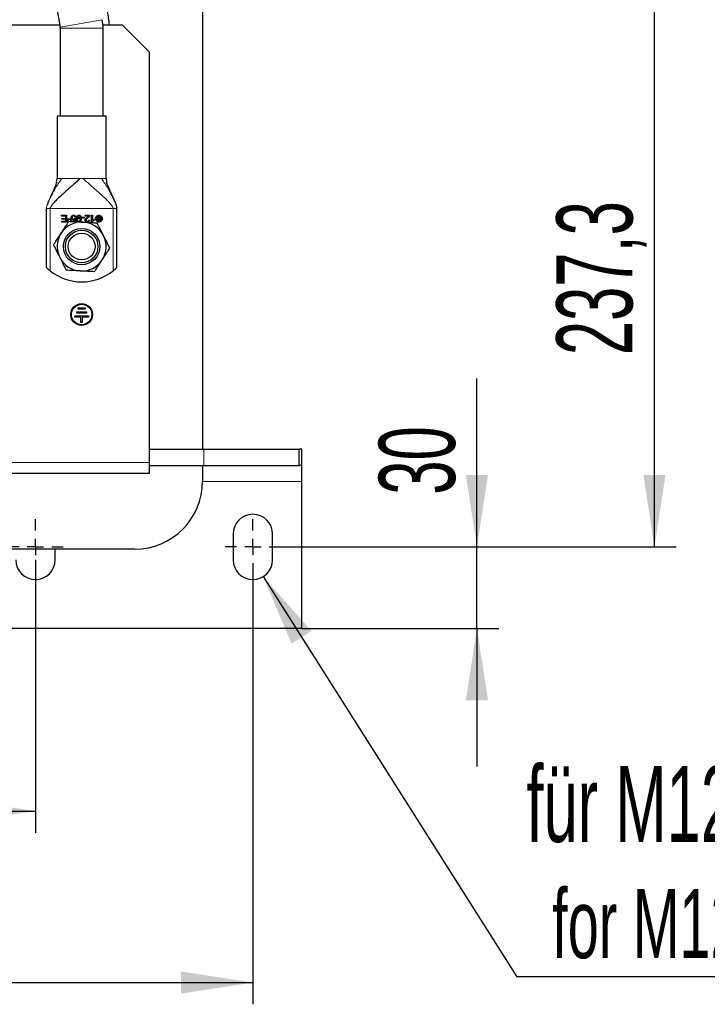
# Model space of a CAD drawing. Header units: millimetres. Extents: x 5 to 418, y 2 to 292.
# Tile 5 of 39: x 125 to 157, y 64 to 110. Entities that reach past the tile are written whole.
import ezdxf

# ---------------------------------------------------------------- set-up
doc = ezdxf.new("R2010")
doc.units = ezdxf.units.MM
doc.layers.add('SLD-0', color=7, linetype='Continuous')
doc.styles.add('SLDTEXTSTYLE0', font='TXT', dxfattribs={"width": 0.605})
doc.dimstyles.new('SLDDIMSTYLE0', dxfattribs={"dimtxt": 3.5, "dimasz": 3.302, "dimexe": 0, "dimexo": 0.0625, "dimgap": 0.875, "dimtad": 1, "dimlfac": 8, "dimrnd": 1e-09, "dimzin": 12, "dimdsep": 46, "dimtxsty": 'SLDTEXTSTYLE0', "dimsah": 1, "dimcen": 0.09, "dimadec": 0, "dimazin": 3, "dimtfac": 1, "dimtofl": 0, "dimtmove": 0, "dimatfit": 3, "dimfxl": 1, "dimfrac": 2, "dimtolj": 1, "dimtzin": 12, "dimarcsym": 0})
doc.dimstyles.new('SLDDIMSTYLE2', dxfattribs={"dimtxt": 0.18, "dimasz": 3.302, "dimexe": 0, "dimexo": 0.0625, "dimgap": 0, "dimtad": 0, "dimtih": 1, "dimtoh": 1, "dimdec": 0, "dimrnd": 1e-09, "dimzin": 0, "dimdsep": 46, "dimtxsty": 'Standard', "dimsah": 1, "dimcen": 0.09, "dimadec": 0, "dimazin": 0, "dimtfac": 3.302, "dimtdec": 0, "dimtofl": 0, "dimtmove": 0, "dimatfit": 3, "dimfxl": 1, "dimfrac": 2, "dimtolj": 1, "dimtzin": 0, "dimarcsym": 0})
doc.dimstyles.new('SLDDIMSTYLE3', dxfattribs={"dimtxt": 3.5, "dimasz": 3.302, "dimexe": 0, "dimexo": 0.0625, "dimgap": 0.875, "dimtad": 1, "dimlfac": 8, "dimrnd": 1e-09, "dimzin": 12, "dimdsep": 46, "dimtxsty": 'SLDTEXTSTYLE0', "dimsah": 1, "dimcen": 0.09, "dimadec": 0, "dimazin": 3, "dimtfac": 1, "dimtmove": 0, "dimatfit": 0, "dimfxl": 1, "dimfrac": 2, "dimtolj": 1, "dimtzin": 12, "dimarcsym": 0})

# ---------------------------------------------------------------- blocks, each defined once
blk = doc.blocks.new('_D_4')
at = {"layer": 'SLD-0', "color": 7}
for p, q in [((81.285, 84.681), (81.285, 72.125)), ((125.785, 84.681), (125.785, 72.125)), ((81.285, 73.125), (125.785, 73.125))]:
    blk.add_line(p, q, dxfattribs=at)
for points in [[(81.285, 73.125), (84.587, 72.617), (84.587, 73.633)], [(125.785, 73.125), (122.483, 73.633), (122.483, 72.617)]]:
    blk.add_solid(points, dxfattribs=at)
at = {"layer": 'SLD-0', "color": 7, "insert": (99.524, 77.637), "char_height": 3.5, "attachment_point": 1, "style": 'SLDTEXTSTYLE0'}
blk.add_mtext('356', dxfattribs=at)
blk = doc.blocks.new('_D_5')
at = {"layer": 'SLD-0', "color": 7}
for p, q in [((71.285, 84.681), (71.285, 64.24)), ((135.785, 83.994), (135.785, 64.24)), ((71.285, 65.24), (135.785, 65.24))]:
    blk.add_line(p, q, dxfattribs=at)
for points in [[(71.285, 65.24), (74.587, 64.732), (74.587, 65.748)], [(135.785, 65.24), (132.483, 65.748), (132.483, 64.732)]]:
    blk.add_solid(points, dxfattribs=at)
at = {"layer": 'SLD-0', "color": 7, "insert": (99.524, 69.751), "char_height": 3.5, "attachment_point": 1, "style": 'SLDTEXTSTYLE0'}
blk.add_mtext('516', dxfattribs=at)
blk = doc.blocks.new('_D_6')
at = {"layer": 'SLD-0', "color": 7}
for p, q in [((146.09, 85.275), (146.09, 93.024)), ((137.066, 85.275), (147.09, 85.275)), ((146.09, 81.525), (146.09, 85.275)), ((138.035, 81.525), (147.09, 81.525)), ((146.09, 81.525), (146.09, 75.175))]:
    blk.add_line(p, q, dxfattribs=at)
for points in [[(146.09, 85.275), (146.598, 88.577), (145.582, 88.577)], [(146.09, 81.525), (145.582, 78.223), (146.598, 78.223)]]:
    blk.add_solid(points, dxfattribs=at)
at = {"layer": 'SLD-0', "color": 7, "insert": (141.578, 87.677), "char_height": 3.5, "attachment_point": 1, "rotation": 90, "style": 'SLDTEXTSTYLE0'}
blk.add_mtext('30', dxfattribs=at)
blk = doc.blocks.new('_D_7')
at = {"layer": 'SLD-0', "color": 7}
for p, q in [((137.066, 114.938), (155.255, 114.938)), ((154.255, 85.275), (154.255, 114.938)), ((137.066, 85.275), (155.255, 85.275))]:
    blk.add_line(p, q, dxfattribs=at)
for points in [[(154.255, 114.938), (153.747, 111.636), (154.763, 111.636)], [(154.255, 85.275), (154.763, 88.577), (153.747, 88.577)]]:
    blk.add_solid(points, dxfattribs=at)
at = {"layer": 'SLD-0', "color": 7, "insert": (149.743, 94.091), "char_height": 3.5, "attachment_point": 1, "rotation": 90, "style": 'SLDTEXTSTYLE0'}
blk.add_mtext('237,3', dxfattribs=at)
blk = doc.blocks.new('SW_NOTE_0_2')
at = {"layer": 'SLD-0', "color": 0}
blk.add_line((16.995, 0), (0, 0), dxfattribs=at)
at = {"layer": 'SLD-0', "color": 0, "attachment_point": 1, "style": 'SLDTEXTSTYLE0'}
for s, insert, char_height in [('für M12', (0.434, 9.703), 3.5), ('for M12', (1.625, 4.038), 3.175)]:
    blk.add_mtext(s, dxfattribs=dict(at, insert=insert, char_height=char_height))
blk = doc.blocks.new('SW_CENTERMARKSYMBOL_4')
at = {"layer": 'SLD-0', "color": 0}
for p, q in [((0, 0.75), (0, 1.28125)), ((-0.75, 0), (-1.28125, 0)), ((0, 0), (-0.375, 0)), ((0, 0), (0, 0.375)), ((0, 0), (0, -0.375)), ((0, 0), (0.375, 0)), ((0.75, 0), (1.28125, 0)), ((0, -0.75), (0, -1.28125))]:
    blk.add_line(p, q, dxfattribs=at)
blk = doc.blocks.new('SW_CENTERMARKSYMBOL_6')
at = {"layer": 'SLD-0', "color": 0}
for p, q in [((0, 0.75), (0, 1.28125)), ((-0.75, 0), (-1.28125, 0)), ((0, 0), (-0.375, 0)), ((0, 0), (0, 0.375)), ((0, 0), (0, -0.375)), ((0, 0), (0.375, 0)), ((0.75, 0), (1.28125, 0)), ((0, -0.75), (0, -1.28125))]:
    blk.add_line(p, q, dxfattribs=at)

msp = doc.modelspace()

# ---------------------------------------------------------------- linework, layer by layer
at = {"color": 7, "linetype": 'Continuous', "lineweight": 25}
for p, q in [((125.0852, 119.4557), (126.9212, 109.1737)), ((133.4722, 110.4377), (133.4722, 89.7752)), ((126.9031, 109.2752), (124.1722, 109.2752)), ((126.9254, 109.127), (126.9254, 105.0877)), ((129.7847, 109.2752), (128.8892, 109.2752)), ((128.8941, 105.0877), (128.8941, 109.127)), ((129.1597, 109.4815), (129.1597, 109.2752)), ((131.0347, 108.0252), (129.7847, 109.2752)), ((131.0347, 89.1502), (131.0347, 108.0252)), ((126.7847, 105.0877), (126.7847, 102.2127)), ((129.0347, 105.0877), (126.7847, 105.0877)), ((129.0347, 102.2127), (129.0347, 105.0877)), ((126.7602, 102.0526), (126.7847, 102.2127)), ((129.0347, 102.2127), (129.0583, 102.0527)), ((126.2847, 100.8377), (126.2847, 98.1299)), ((126.9847, 100.5257), (127.2181, 100.5257)), ((126.9847, 100.4888), (126.9847, 100.5257)), ((127.2181, 100.5257), (127.2181, 100.2132)), ((128.0679, 100.5257), (128.2744, 100.5257)), ((128.0679, 100.4888), (128.0679, 100.5257)), ((128.3678, 100.5257), (128.4061, 100.5257)), ((128.3678, 100.212), (128.3678, 100.5257)), ((128.4061, 100.5257), (128.4061, 100.2814)), ((129.5347, 98.1299), (129.5347, 100.8377)), ((127.1767, 100.4888), (126.9847, 100.4888)), ((126.9919, 100.2502), (127.1767, 100.2502)), ((126.9919, 100.2132), (126.9919, 100.2502)), ((127.2181, 100.2132), (126.9919, 100.2132)), ((127.0035, 100.3826), (127.1767, 100.3826)), ((127.0035, 100.3457), (127.0035, 100.3826)), ((127.1767, 100.3457), (127.0035, 100.3457)), ((127.1767, 100.3826), (127.1767, 100.4888)), ((127.1767, 100.2502), (127.1767, 100.3457)), ((127.2601, 100.2069), (127.2601, 100.3609)), ((127.2601, 100.3609), (127.4141, 100.3609)), ((127.2971, 100.2069), (127.2601, 100.2069)), ((127.2823, 100.2291), (127.2823, 100.3389)), ((127.2823, 100.3389), (127.3921, 100.3389)), ((127.3116, 100.2291), (127.2823, 100.2291)), ((127.3921, 100.3389), (127.3921, 100.2291)), ((127.4141, 100.3609), (127.4141, 100.2418)), ((127.4462, 100.254), (127.5708, 100.254)), ((127.5708, 100.254), (127.5877, 100.3378)), ((127.5958, 100.3826), (127.6318, 100.3778)), ((127.6387, 100.4438), (127.5984, 100.4405)), ((127.6318, 100.3778), (127.6015, 100.2173)), ((127.8757, 100.4533), (127.8387, 100.45)), ((127.9131, 100.4319), (128.0312, 100.4319)), ((127.9131, 100.3933), (127.9131, 100.4319)), ((128.0312, 100.3933), (127.9131, 100.3933)), ((128.0312, 100.4319), (128.0312, 100.3933)), ((128.221, 100.4888), (128.0679, 100.4888)), ((128.2277, 100.3064), (128.2672, 100.3023)), ((128.3925, 100.212), (128.3678, 100.212)), ((128.4828, 100.3276), (128.4828, 100.2904)), ((128.5962, 100.3592), (128.6361, 100.4838)), ((128.6274, 100.3592), (128.5962, 100.3592)), ((128.5969, 100.327), (128.6167, 100.327)), ((128.6163, 100.269), (128.5969, 100.327)), ((128.6634, 100.327), (128.6163, 100.269)), ((128.6167, 100.327), (128.6274, 100.3592)), ((128.6561, 100.449), (128.6347, 100.3818)), ((128.6347, 100.3818), (128.662, 100.3818)), ((128.6361, 100.4838), (128.6732, 100.4975)), ((128.662, 100.3818), (128.6419, 100.327)), ((128.6419, 100.327), (128.6634, 100.327)), ((128.6997, 100.2622), (128.6561, 100.449)), ((128.6732, 100.4975), (128.7011, 100.3853)), ((128.7447, 100.4467), (128.6997, 100.2622)), ((128.7011, 100.3853), (128.7303, 100.4975)), ((128.7303, 100.4975), (128.7643, 100.4854)), ((128.7354, 100.3818), (128.759, 100.3818)), ((128.7413, 100.3553), (128.7354, 100.3818)), ((128.7662, 100.3553), (128.7413, 100.3553)), ((128.759, 100.3818), (128.7447, 100.4467)), ((128.7454, 100.3254), (128.772, 100.3254)), ((128.7522, 100.2995), (128.7454, 100.3254)), ((128.8114, 100.2995), (128.7522, 100.2995)), ((128.7643, 100.4854), (128.8114, 100.2995)), ((128.772, 100.3254), (128.7662, 100.3553)), ((127.6911, 96.0256), (127.6912, 96.0881)), ((128.1286, 96.0248), (127.6911, 96.0256)), ((127.6912, 96.0881), (128.1287, 96.0873)), ((127.7539, 96.213), (127.754, 96.2755)), ((128.0664, 96.2124), (127.7539, 96.213)), ((127.754, 96.2755), (128.0665, 96.2749)), ((128.0665, 96.2749), (128.0664, 96.2124)), ((128.1287, 96.0873), (128.1286, 96.0248)), ((127.597, 95.8382), (127.5971, 95.9007)), ((127.8783, 95.8378), (127.597, 95.8382)), ((127.5971, 95.9007), (128.2221, 95.8997)), ((127.8778, 95.5878), (127.8783, 95.8378)), ((127.9403, 95.5876), (127.8778, 95.5878)), ((127.9408, 95.8376), (127.9403, 95.5876)), ((128.222, 95.8372), (127.9408, 95.8376)), ((128.2221, 95.8997), (128.222, 95.8372)), ((131.0347, 89.7752), (133.5347, 89.7752)), ((133.5347, 89.7752), (137.9097, 89.7752)), ((137.9097, 89.0252), (137.9097, 89.7752)), ((138.0347, 89.7752), (137.9097, 89.7752)), ((138.0347, 89.0252), (138.0347, 89.7752)), ((131.0347, 88.6502), (131.0347, 89.1502)), ((131.0347, 89.0252), (133.5347, 89.0252)), ((133.4722, 89.0252), (133.4722, 88.294)), ((133.5347, 89.0252), (137.9097, 89.0252)), ((138.0347, 89.0252), (137.9097, 89.0252)), ((138.0347, 88.2752), (138.0347, 89.0252)), ((131.0347, 88.6502), (124.1097, 88.6502)), ((138.0347, 81.5252), (138.0347, 88.2752)), ((134.8785, 85.869), (134.8785, 84.6815)), ((136.691, 84.6815), (136.691, 85.869)), ((130.3472, 85.169), (124.2847, 85.169)), ((126.691, 84.6815), (126.691, 85.169)), ((138.0347, 81.5252), (121.9847, 81.5252))]:
    msp.add_line(p, q, dxfattribs=at)
at = {"color": 7, "linetype": 'Continuous', "lineweight": 18}
for p, q in [((128.8593, 109.5198), (126.9212, 109.1737)), ((128.8941, 109.127), (126.9254, 109.127)), ((126.9576, 102.2127), (126.9996, 102.2127)), ((127.8391, 102.2127), (127.9804, 102.2127)), ((128.8199, 102.2127), (128.8619, 102.2127)), ((126.2945, 100.8377), (126.2847, 100.8377)), ((129.3556, 100.8377), (126.4639, 100.8377)), ((126.4639, 97.9704), (126.4639, 100.8377)), ((129.3556, 100.8377), (129.3556, 97.9704)), ((129.5347, 100.8377), (129.525, 100.8377)), ((133.5347, 89.7752), (133.5347, 89.0252)), ((131.0347, 89.1502), (124.1722, 89.1502)), ((138.0347, 88.2752), (133.4722, 88.2752))]:
    msp.add_line(p, q, dxfattribs=at)
at = {"color": 7, "linetype": 'Continuous', "lineweight": 25}
for centre, radius in [((127.9097, 99.0877), 0.8367), ((127.9097, 99.0877), 0.75), ((127.9097, 99.0877), 0.6158), ((127.9097, 95.9627), 0.5), ((127.9097, 95.9627), 0.4688)]:
    msp.add_circle(centre, radius, dxfattribs=at)
for centre, radius, start, end in [((127.9097, 109.4815), 1.25, 0, 49.90699), ((126.6597, 109.127), 0.2656, 0, 10.12467), ((126.6597, 109.127), 2.2344, 0, 10.12467), ((127.9097, 99.0877), 1.125, 86.84238, 146.84238), ((127.9097, 99.0877), 1.125, 26.84238, 86.84238), ((127.9097, 99.0877), 1.125, 146.84238, 206.84238), ((127.9097, 99.0877), 1.125, 326.84238, 26.84238), ((127.9097, 99.0877), 1.125, 206.84238, 266.84238), ((127.9097, 99.0877), 1.125, 266.84238, 326.84238), ((127.9097, 99.7752), 2.3125, 231.30128, 308.69872), ((130.3472, 88.294), 3.125, 270, 0), ((135.7847, 85.869), 0.9062, 0, 180), ((125.7847, 84.6815), 0.9063, 180, 0), ((135.7847, 84.6815), 0.9062, 180, 0)]:
    msp.add_arc(centre, radius, start, end, dxfattribs=at)
at = {"color": 7, "linetype": 'Continuous', "lineweight": 18}
for points, knots in [([(126.2847, 100.8377), (126.2851, 100.8453), (126.2858, 100.8624), (126.2904, 100.8883), (126.3013, 100.936), (126.3344, 101.0376), (126.3965, 101.1847), (126.486, 101.3699), (126.5953, 101.5765), (126.7216, 101.7953), (126.8522, 102.0076), (126.9541, 102.1494), (126.9996, 102.2127)], [0, 0, 0, 0, 0.0098857, 0.0223993, 0.0378935, 0.0862135, 0.2087629, 0.3472435, 0.5011707, 0.6882952, 0.8609587, 1, 1, 1, 1]), ([(129.3556, 100.8377), (129.3552, 100.8429), (129.3545, 100.8546), (129.35, 100.8715), (129.339, 100.9014), (129.2968, 100.976), (129.2045, 101.0878), (129.0565, 101.2423), (128.8629, 101.4255), (128.6369, 101.6289), (128.4036, 101.8346), (128.1873, 102.0247), (128.0445, 102.1544), (127.9804, 102.2127)], [0, 0, 0, 0, 0.0055522, 0.0124511, 0.021065, 0.04861, 0.1462707, 0.2814419, 0.438641, 0.6217154, 0.7923516, 0.9066378, 1, 1, 1, 1]), ([(129.5347, 100.8377), (129.5344, 100.8453), (129.5337, 100.8624), (129.5291, 100.8883), (129.5182, 100.936), (129.485, 101.0376), (129.4229, 101.1847), (129.3335, 101.3699), (129.2242, 101.5765), (129.0979, 101.7953), (128.9673, 102.0076), (128.8653, 102.1494), (128.8199, 102.2127)], [0, 0, 0, 0, 0.0098857, 0.0223993, 0.0378935, 0.0862135, 0.2087629, 0.3472435, 0.5011707, 0.6882952, 0.8609587, 1, 1, 1, 1])]:
    msp.add_open_spline(points, degree=3, knots=knots, dxfattribs=at)
at = {"color": 7, "linetype": 'Continuous', "lineweight": 25}
for points, knots in [([(126.7632, 102.053), (126.7522, 102.0194), (126.7162, 101.9102), (126.6392, 101.7327), (126.5185, 101.4662), (126.4047, 101.229), (126.339, 101.0452), (126.3216, 100.9964)], [0, 0, 0, 0, 0.075933, 0.2466544, 0.4876754, 0.8640013, 1, 1, 1, 1]), ([(127.8391, 102.2127), (127.7852, 102.1637), (127.6672, 102.0562), (127.5016, 101.91), (127.321, 101.7509), (127.1341, 101.5855), (126.9407, 101.4105), (126.7631, 101.2423), (126.6148, 101.088), (126.521, 100.9732), (126.4774, 100.8967), (126.4673, 100.8635), (126.4645, 100.8505), (126.4641, 100.8417), (126.4639, 100.8377)], [0, 0, 0, 0, 0.0780769, 0.1710154, 0.2782515, 0.4173391, 0.5615249, 0.7186752, 0.8538043, 0.9514346, 0.9846619, 0.9906867, 0.9957206, 1, 1, 1, 1]), ([(129.5347, 100.8377), (129.5343, 100.8467), (129.5329, 100.8735), (129.5229, 100.9176), (129.4957, 101.0138), (129.4417, 101.1515), (129.3648, 101.3293), (129.2834, 101.5071), (129.2076, 101.6718), (129.1438, 101.8173), (129.0939, 101.9387), (129.0673, 102.0193), (129.0562, 102.053)], [0, 0, 0, 0, 0.0165481, 0.0490386, 0.0907, 0.2346617, 0.4020112, 0.5680907, 0.7167641, 0.8392467, 0.9328133, 1, 1, 1, 1]), ([(127.4562, 100.4931), (127.4614, 100.4989), (127.4716, 100.5104), (127.4915, 100.5224), (127.514, 100.5298), (127.5299, 100.5306), (127.5382, 100.531)], [0, 0, 0, 0, 0.2492508, 0.4897949, 0.7356527, 1, 1, 1, 1]), ([(127.5382, 100.531), (127.5531, 100.5297), (127.5784, 100.5276), (127.609, 100.5084), (127.6284, 100.4844), (127.6365, 100.4613), (127.6382, 100.4476), (127.6387, 100.4438)], [0, 0, 0, 0, 0.3015192, 0.5098969, 0.718339, 0.9215765, 1, 1, 1, 1]), ([(127.6761, 100.3631), (127.677, 100.3954), (127.6785, 100.4436), (127.7071, 100.4965), (127.7366, 100.5202), (127.7639, 100.5299), (127.7813, 100.5307), (127.788, 100.531)], [0, 0, 0, 0, 0.4208123, 0.6270571, 0.7695456, 0.9121019, 1, 1, 1, 1]), ([(127.788, 100.531), (127.8012, 100.5298), (127.8231, 100.5279), (127.8494, 100.5111), (127.8669, 100.4887), (127.8736, 100.4679), (127.8754, 100.4554), (127.8757, 100.4533)], [0, 0, 0, 0, 0.3018068, 0.503748, 0.7058174, 0.9522499, 1, 1, 1, 1]), ([(128.2744, 100.5257), (128.2743, 100.5212), (128.2742, 100.512), (128.2713, 100.5034), (128.2699, 100.4991)], [0, 0, 0, 0, 0.5002109, 1, 1, 1, 1]), ([(128.5456, 100.3695), (128.547, 100.3868), (128.55, 100.4215), (128.5766, 100.4669), (128.6155, 100.5035), (128.66, 100.5234), (128.6905, 100.5251), (128.7018, 100.5257)], [0, 0, 0, 0, 0.2109646, 0.4226457, 0.6267592, 0.8613387, 1, 1, 1, 1]), ([(128.7018, 100.5257), (128.7192, 100.5243), (128.754, 100.5214), (128.7995, 100.4947), (128.836, 100.4557), (128.8558, 100.4113), (128.8575, 100.3808), (128.8581, 100.3695)], [0, 0, 0, 0, 0.2113094, 0.4233425, 0.6276605, 0.8610576, 1, 1, 1, 1]), ([(126.9679, 99.703), (126.9965, 99.7468), (127.1168, 99.9308), (127.2339, 100.1101), (127.3232, 100.2468)], [0, 0, 0, 0, 0.23810182, 1, 1, 1, 1]), ([(127.3232, 100.2468), (127.4285, 100.241), (127.6411, 100.2292), (127.8608, 100.2171), (127.9717, 100.211)], [0, 0, 0, 0, 0.495458, 1, 1, 1, 1]), ([(127.4314, 100.4195), (127.4324, 100.4331), (127.4343, 100.4598), (127.449, 100.4822), (127.4562, 100.4931)], [0, 0, 0, 0, 0.5098692, 1, 1, 1, 1]), ([(127.5286, 100.3183), (127.5176, 100.3192), (127.4956, 100.321), (127.467, 100.3377), (127.4451, 100.3618), (127.433, 100.3905), (127.4319, 100.4105), (127.4314, 100.4195)], [0, 0, 0, 0, 0.2094462, 0.4198732, 0.616438, 0.8283047, 1, 1, 1, 1]), ([(127.5384, 100.4995), (127.5313, 100.4989), (127.5171, 100.4978), (127.4986, 100.4869), (127.4839, 100.471), (127.4737, 100.4491), (127.4727, 100.4322), (127.4722, 100.4231)], [0, 0, 0, 0, 0.1870567, 0.3748713, 0.5529499, 0.7593618, 1, 1, 1, 1]), ([(127.4722, 100.4231), (127.4729, 100.4131), (127.4741, 100.396), (127.4859, 100.3745), (127.5017, 100.3605), (127.5204, 100.3531), (127.533, 100.3524), (127.5389, 100.3521)], [0, 0, 0, 0, 0.27161061, 0.46296217, 0.65459838, 0.84047043, 1, 1, 1, 1]), ([(127.5877, 100.3378), (127.5784, 100.3321), (127.5602, 100.321), (127.5389, 100.3192), (127.5286, 100.3183)], [0, 0, 0, 0, 0.51340587, 1, 1, 1, 1]), ([(127.5984, 100.4405), (127.5965, 100.4495), (127.5933, 100.4649), (127.5806, 100.4836), (127.5647, 100.4949), (127.5497, 100.4992), (127.5409, 100.4995), (127.5384, 100.4995)], [0, 0, 0, 0, 0.2956043, 0.5054991, 0.7160342, 0.9178973, 1, 1, 1, 1]), ([(127.5389, 100.3521), (127.5465, 100.3528), (127.5618, 100.3541), (127.5821, 100.3653), (127.5913, 100.3769), (127.5958, 100.3826)], [0, 0, 0, 0, 0.3398827, 0.6809065, 1, 1, 1, 1]), ([(127.7382, 100.2239), (127.7318, 100.2269), (127.7152, 100.2349), (127.696, 100.2587), (127.6774, 100.3022), (127.6766, 100.3383), (127.6761, 100.3631)], [0, 0, 0, 0, 0.130544, 0.3396655, 0.5467564, 1, 1, 1, 1]), ([(127.7871, 100.4995), (127.7802, 100.499), (127.7663, 100.4979), (127.7483, 100.4874), (127.7321, 100.4695), (127.7182, 100.4352), (127.7158, 100.4055), (127.7142, 100.3862)], [0, 0, 0, 0, 0.1369283, 0.2745887, 0.4055922, 0.6135603, 1, 1, 1, 1]), ([(127.7142, 100.3862), (127.7142, 100.3853), (127.7142, 100.3836), (127.7143, 100.381), (127.7144, 100.3794), (127.7144, 100.3785)], [0, 0, 0, 0, 0.3439691, 0.6719714, 1, 1, 1, 1]), ([(127.7144, 100.3785), (127.7186, 100.3842), (127.7289, 100.3983), (127.7527, 100.4138), (127.7749, 100.4195), (127.7871, 100.4197), (127.789, 100.4197)], [0, 0, 0, 0, 0.23838391, 0.58862495, 0.93637532, 1, 1, 1, 1]), ([(127.7187, 100.3157), (127.7192, 100.3248), (127.7202, 100.341), (127.7303, 100.3623), (127.7452, 100.3771), (127.7627, 100.3849), (127.7744, 100.3856), (127.7794, 100.3859)], [0, 0, 0, 0, 0.2613397, 0.4627396, 0.6648359, 0.8556267, 1, 1, 1, 1]), ([(127.7785, 100.2437), (127.7723, 100.2443), (127.76, 100.2453), (127.7437, 100.2548), (127.7302, 100.269), (127.7203, 100.2898), (127.7193, 100.3064), (127.7187, 100.3157)], [0, 0, 0, 0, 0.1760405, 0.3525097, 0.5267934, 0.7341302, 1, 1, 1, 1]), ([(127.8418, 100.3187), (127.8412, 100.3094), (127.8401, 100.292), (127.8284, 100.269), (127.8123, 100.2533), (127.7946, 100.2448), (127.7834, 100.2441), (127.7785, 100.2437)], [0, 0, 0, 0, 0.25581771, 0.47419185, 0.6926393, 0.86472962, 1, 1, 1, 1]), ([(127.7794, 100.3859), (127.7864, 100.3854), (127.8005, 100.3842), (127.8186, 100.3736), (127.8325, 100.3582), (127.8407, 100.3392), (127.8415, 100.3254), (127.8418, 100.3187)], [0, 0, 0, 0, 0.2037391, 0.4085366, 0.5972668, 0.8059975, 1, 1, 1, 1]), ([(127.8387, 100.45), (127.8363, 100.4602), (127.8326, 100.4753), (127.8188, 100.4905), (127.8043, 100.4983), (127.7932, 100.4991), (127.7871, 100.4995)], [0, 0, 0, 0, 0.3908272, 0.5793151, 0.7678712, 1, 1, 1, 1]), ([(127.789, 100.4197), (127.7991, 100.4189), (127.8193, 100.4172), (127.8458, 100.4018), (127.8666, 100.3792), (127.8795, 100.35), (127.8807, 100.3284), (127.8814, 100.3176)], [0, 0, 0, 0, 0.1959492, 0.392671, 0.5798175, 0.788657, 1, 1, 1, 1]), ([(127.8814, 100.3176), (127.8802, 100.3022), (127.8781, 100.2759), (127.8583, 100.2443), (127.8383, 100.2255), (127.8232, 100.2209), (127.8184, 100.2195)], [0, 0, 0, 0, 0.3639279, 0.6223758, 0.880636, 1, 1, 1, 1]), ([(127.9717, 100.211), (127.9871, 100.2101), (128.1035, 100.2037), (128.323, 100.1916), (128.5205, 100.1807), (128.6202, 100.1752)], [0, 0, 0, 0, 0.07009, 0.5307844, 1, 1, 1, 1]), ([(128.0684, 100.2987), (128.0695, 100.3095), (128.0717, 100.3311), (128.1005, 100.3791), (128.1347, 100.4074), (128.1605, 100.4288)], [0, 0, 0, 0, 0.1960461, 0.391374, 1, 1, 1, 1]), ([(128.1658, 100.212), (128.1525, 100.2129), (128.1294, 100.2145), (128.0998, 100.2302), (128.0797, 100.2521), (128.0695, 100.2765), (128.0687, 100.2925), (128.0684, 100.2987)], [0, 0, 0, 0, 0.2710006, 0.4714153, 0.6720143, 0.8709602, 1, 1, 1, 1]), ([(128.1944, 100.4102), (128.1807, 100.3986), (128.1533, 100.3754), (128.1226, 100.3434), (128.1092, 100.315), (128.1083, 100.3024), (128.1079, 100.2978)], [0, 0, 0, 0, 0.3693536, 0.7405085, 0.9052044, 1, 1, 1, 1]), ([(128.1079, 100.2978), (128.1084, 100.2918), (128.1094, 100.2798), (128.1185, 100.2642), (128.1318, 100.2521), (128.1485, 100.2448), (128.1607, 100.2441), (128.1667, 100.2437)], [0, 0, 0, 0, 0.1998722, 0.4006311, 0.5892327, 0.7991128, 1, 1, 1, 1]), ([(128.1605, 100.4288), (128.1714, 100.4379), (128.1876, 100.4516), (128.2087, 100.471), (128.2169, 100.4828), (128.221, 100.4888)], [0, 0, 0, 0, 0.4962118, 0.7458309, 1, 1, 1, 1]), ([(128.2672, 100.3023), (128.265, 100.2886), (128.2613, 100.2656), (128.2425, 100.2383), (128.2193, 100.2218), (128.1928, 100.2132), (128.1746, 100.2124), (128.1658, 100.212)], [0, 0, 0, 0, 0.2718402, 0.4558891, 0.6401285, 0.8256191, 1, 1, 1, 1]), ([(128.1667, 100.2437), (128.1758, 100.2445), (128.191, 100.2458), (128.2092, 100.2574), (128.2207, 100.2718), (128.2267, 100.2889), (128.2274, 100.3006), (128.2277, 100.3064)], [0, 0, 0, 0, 0.273545, 0.457745, 0.6419601, 0.8246248, 1, 1, 1, 1]), ([(128.2699, 100.4991), (128.266, 100.4906), (128.2568, 100.4707), (128.2305, 100.4409), (128.2077, 100.4215), (128.1944, 100.4102)], [0, 0, 0, 0, 0.23680135, 0.55512487, 1, 1, 1, 1]), ([(128.4828, 100.2904), (128.471, 100.2842), (128.4475, 100.2718), (128.4155, 100.2461), (128.4003, 100.2236), (128.3925, 100.212)], [0, 0, 0, 0, 0.330405, 0.6569811, 1, 1, 1, 1]), ([(128.4061, 100.2814), (128.4128, 100.287), (128.4262, 100.2982), (128.452, 100.3137), (128.4714, 100.3224), (128.4828, 100.3276)], [0, 0, 0, 0, 0.2913321, 0.5819159, 1, 1, 1, 1]), ([(128.7018, 100.2132), (128.6846, 100.2147), (128.6499, 100.2176), (128.6046, 100.2442), (128.5679, 100.2831), (128.5479, 100.3277), (128.5462, 100.3582), (128.5456, 100.3695)], [0, 0, 0, 0, 0.210494, 0.4216579, 0.6263815, 0.8617442, 1, 1, 1, 1]), ([(128.567, 100.3695), (128.5683, 100.3844), (128.5708, 100.4144), (128.5938, 100.4535), (128.6274, 100.4851), (128.6658, 100.5023), (128.6921, 100.5037), (128.7018, 100.5043)], [0, 0, 0, 0, 0.21094389, 0.4226053, 0.62666956, 0.86135503, 1, 1, 1, 1]), ([(128.7018, 100.2347), (128.6869, 100.2359), (128.6571, 100.2385), (128.618, 100.2614), (128.5863, 100.295), (128.569, 100.3334), (128.5676, 100.3597), (128.567, 100.3695)], [0, 0, 0, 0, 0.2103987, 0.42146093, 0.62623183, 0.86182694, 1, 1, 1, 1]), ([(128.9135, 99.5957), (128.9066, 99.6094), (128.8539, 99.7134), (128.7547, 99.9096), (128.6653, 100.0861), (128.6202, 100.1752)], [0, 0, 0, 0, 0.07009, 0.5307844, 1, 1, 1, 1]), ([(128.7018, 100.5043), (128.7168, 100.503), (128.7468, 100.5005), (128.7861, 100.4775), (128.8176, 100.4439), (128.8347, 100.4055), (128.8361, 100.3793), (128.8366, 100.3695)], [0, 0, 0, 0, 0.2113434, 0.4234129, 0.6277139, 0.8610297, 1, 1, 1, 1]), ([(128.8581, 100.3695), (128.8566, 100.3522), (128.8537, 100.3175), (128.827, 100.272), (128.7881, 100.2354), (128.7436, 100.2155), (128.7132, 100.2138), (128.7018, 100.2132)], [0, 0, 0, 0, 0.2108631, 0.4224034, 0.6273414, 0.8615074, 1, 1, 1, 1]), ([(128.8366, 100.3695), (128.8354, 100.3545), (128.8328, 100.3246), (128.8099, 100.2854), (128.7763, 100.2538), (128.7379, 100.2366), (128.7116, 100.2352), (128.7018, 100.2347)], [0, 0, 0, 0, 0.2108261, 0.4223241, 0.6273443, 0.8615512, 1, 1, 1, 1]), ([(126.6127, 99.1593), (126.638, 99.198), (126.7537, 99.3751), (126.874, 99.5592), (126.9679, 99.703)], [0, 0, 0, 0, 0.2189524, 1, 1, 1, 1]), ([(129.2068, 99.0161), (129.1592, 99.1103), (129.063, 99.3002), (128.9637, 99.4966), (128.9135, 99.5957)], [0, 0, 0, 0, 0.49545796, 1, 1, 1, 1]), ([(126.6127, 99.1593), (126.6603, 99.0651), (126.7564, 98.8752), (126.8558, 98.6788), (126.9059, 98.5797)], [0, 0, 0, 0, 0.495458, 1, 1, 1, 1]), ([(128.8515, 98.4724), (128.8802, 98.5162), (129.0004, 98.7002), (129.1175, 98.8795), (129.2068, 99.0161)], [0, 0, 0, 0, 0.2381018, 1, 1, 1, 1]), ([(126.9059, 98.5797), (126.9129, 98.566), (126.9655, 98.462), (127.0648, 98.2658), (127.1541, 98.0893), (127.1992, 98.0002)], [0, 0, 0, 0, 0.07009, 0.5307844, 1, 1, 1, 1]), ([(128.4963, 97.9286), (128.5216, 97.9674), (128.6373, 98.1445), (128.7576, 98.3286), (128.8515, 98.4724)], [0, 0, 0, 0, 0.2189524, 1, 1, 1, 1]), ([(126.2847, 98.1299), (126.286, 98.1286), (126.2887, 98.126), (126.31, 98.1052), (126.3484, 98.069), (126.4027, 98.0204), (126.445, 97.9858), (126.4639, 97.9704)], [0, 0, 0, 0, 0.1470599, 0.2933771, 0.5019879, 0.7777416, 1, 1, 1, 1]), ([(127.8478, 97.9644), (127.8324, 97.9653), (127.716, 97.9717), (127.4965, 97.9838), (127.2989, 97.9947), (127.1992, 98.0002)], [0, 0, 0, 0, 0.07009003, 0.53078443, 1, 1, 1, 1]), ([(128.4963, 97.9286), (128.391, 97.9344), (128.1784, 97.9462), (127.9586, 97.9583), (127.8478, 97.9644)], [0, 0, 0, 0, 0.495458, 1, 1, 1, 1]), ([(129.3556, 97.9704), (129.379, 97.9896), (129.4282, 98.03), (129.4845, 98.0814), (129.5187, 98.1141), (129.5328, 98.128), (129.5342, 98.1294), (129.5347, 98.1299)], [0, 0, 0, 0, 0.2761013, 0.5801303, 0.7597741, 0.906341, 1, 1, 1, 1])]:
    msp.add_open_spline(points, degree=3, knots=knots, dxfattribs=at)
at = {"color": 7, "linetype": 'Continuous', "lineweight": 18}
for points in [[(126.7847, 102.2127), (126.7924, 102.2127), (126.8076, 102.2127), (126.9076, 102.2127), (126.9576, 102.2127)], [(126.9996, 102.2127), (127.0523, 102.2127), (127.1578, 102.2127), (127.3639, 102.2127), (127.593, 102.2127), (127.7571, 102.2127), (127.8391, 102.2127)], [(127.9804, 102.2127), (128.0624, 102.2127), (128.2264, 102.2127), (128.4555, 102.2127), (128.6617, 102.2127), (128.7672, 102.2127), (128.8199, 102.2127)], [(128.8619, 102.2127), (128.9119, 102.2127), (129.0118, 102.2127), (129.0271, 102.2127), (129.0347, 102.2127)], [(126.4639, 100.8377), (126.4454, 100.8377), (126.4083, 100.8377), (126.3583, 100.8377), (126.3173, 100.8377), (126.3021, 100.8377), (126.2945, 100.8377)], [(129.525, 100.8377), (129.5174, 100.8377), (129.5022, 100.8377), (129.4611, 100.8377), (129.4111, 100.8377), (129.3741, 100.8377), (129.3556, 100.8377)]]:
    msp.add_open_spline(points, degree=3, dxfattribs=at)

# ---------------------------------------------------------------- block references
at = {"layer": 'SLD-0'}
for name, p in [('SW_CENTERMARKSYMBOL_4', (125.7847, 85.2752)), ('SW_NOTE_0_2', (147.928, 65.4994))]:
    msp.add_blockref(name, p, dxfattribs=at)
at = {"layer": 'SLD-0', "color": 7}
msp.add_blockref('SW_CENTERMARKSYMBOL_6', (135.7847, 85.2752), dxfattribs=at)

# ---------------------------------------------------------------- dimensions: what is measured, and where the dimension line sits
for base, p1, p2, dimstyle, picture, middle in [((154.2548, 114.9377), (137.066, 85.2752), (137.066, 114.9377), 'SLDDIMSTYLE0', '_D_7', (154.2548, 100.1065)), ((146.0896, 85.2752), (138.0347, 81.5252), (137.066, 85.2752), 'SLDDIMSTYLE3', '_D_6', (146.0896, 90.3505))]:
    dim = msp.add_linear_dim(base=base, p1=p1, p2=p2, angle=90, dimstyle=dimstyle, dxfattribs=at)
    dim.commit()
    dim.dimension.update_dxf_attribs({"geometry": picture, "text_midpoint": middle, "dimtype": 160})
for base, p1, p2, picture, middle in [((135.7847, 65.2396), (71.2847, 84.6815), (135.7847, 83.994), '_D_5', (103.5347, 65.2396)), ((125.7847, 73.1252), (81.2847, 84.6815), (125.7847, 84.6815), '_D_4', (103.5347, 73.1252))]:
    dim = msp.add_linear_dim(base=base, p1=p1, p2=p2, dimstyle='SLDDIMSTYLE0', dxfattribs=at)
    dim.commit()
    dim.dimension.update_dxf_attribs({"geometry": picture, "text_midpoint": middle, "dimtype": 160})

# ---------------------------------------------------------------- leaders
at = {"layer": 'SLD-0'}
msp.add_leader([(136.2562, 83.9075), (147.928, 65.4994)], dimstyle='SLDDIMSTYLE2', dxfattribs=at)

doc.saveas('drawing.dxf')
